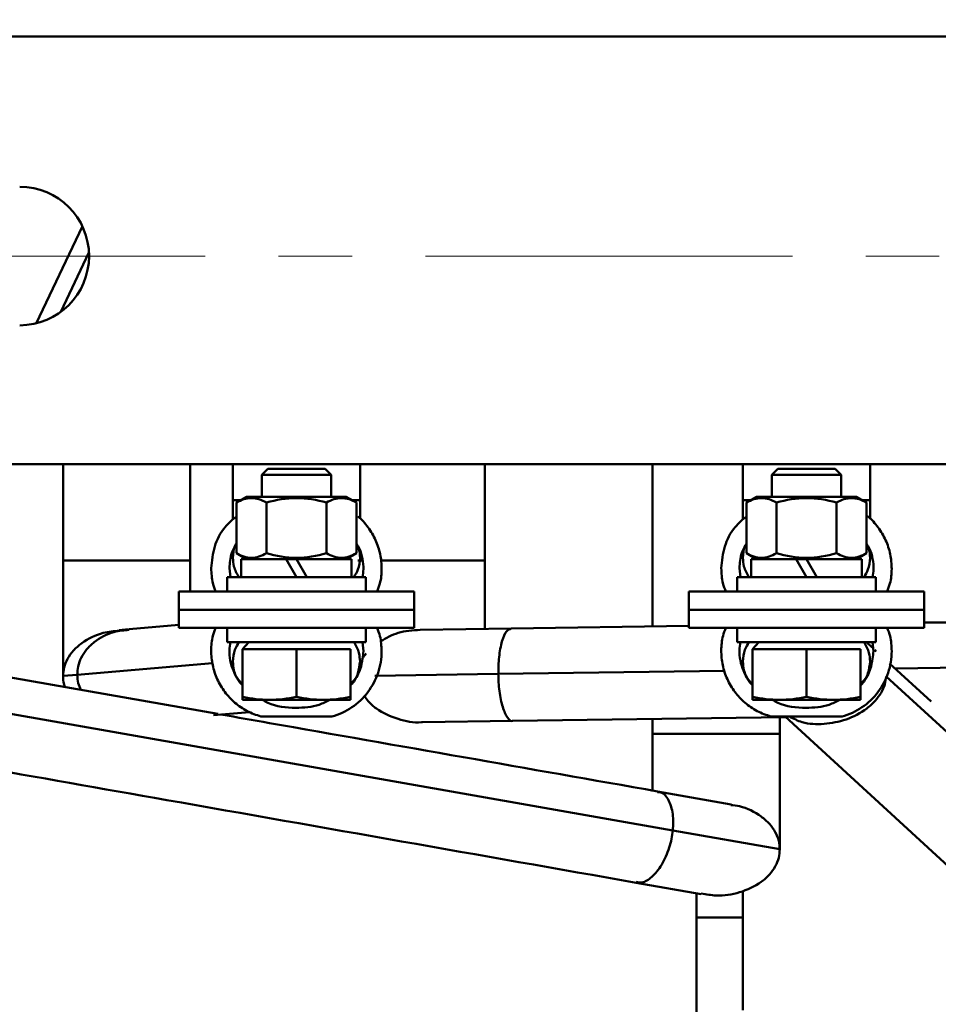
# Model space of a CAD drawing. Header units: millimetres. Extents: x 0 to 743, y 0 to 1050.
# Tile 6 of 9: x 255 to 334, y 731 to 817. Entities that reach past the tile are written whole.
import ezdxf

# ---------------------------------------------------------------- set-up
doc = ezdxf.new("R2010")
doc.units = ezdxf.units.MM
doc.header["$LTSCALE"] = 2.5
doc.linetypes.add('CENTERX2', pattern=[20.32, 12.7, -2.54, 2.54, -2.54])
doc.styles.add('SLDTEXTSTYLE0', font='TXT', dxfattribs={"width": 0.7})
doc.styles.add('SLDTEXTSTYLE1', font='TXT', dxfattribs={"width": 0.7, "bigfont": 'bigfont'})
doc.dimstyles.new('SLDDIMSTYLE0', dxfattribs={"dimtxt": 12.5, "dimasz": 12.5, "dimexe": 0, "dimexo": 0.0625, "dimgap": 3.125, "dimtad": 2, "dimdec": 1, "dimrnd": 1e-09, "dimzin": 12, "dimdsep": 46, "dimtxsty": 'SLDTEXTSTYLE0', "dimsah": 1, "dimcen": 0.09, "dimadec": 0, "dimazin": 3, "dimtfac": 1, "dimtdec": 3, "dimtofl": 0, "dimtmove": 0, "dimatfit": 3, "dimfxl": 0, "dimfrac": 2, "dimtolj": 1, "dimtzin": 12, "dimarcsym": 0})

# ---------------------------------------------------------------- blocks, each defined once
blk = doc.blocks.new('_D_3')
at = {"color": 7, "linetype": 'Continuous', "lineweight": 0}
for p, q in [((188.403, 796.204), (188.403, 639.469)), ((413.403, 796.204), (413.403, 639.469)), ((188.403, 641.969), (413.403, 641.969))]:
    blk.add_line(p, q, dxfattribs=at)
at = {"color": 7, "linetype": 'Continuous', "lineweight": 18}
for points in [[(188.403, 641.969), (200.903, 640.046), (200.903, 643.892)], [(413.403, 641.969), (400.903, 643.892), (400.903, 640.046)]]:
    blk.add_solid(points, dxfattribs=at)
at = {"color": 7, "linetype": 'Continuous', "lineweight": 18, "insert": (293.351, 658.083), "char_height": 12.5, "attachment_point": 1, "style": 'SLDTEXTSTYLE1'}
blk.add_mtext('Ш1', dxfattribs=at)
blk = doc.blocks.new('_D_4')
at = {"color": 7, "linetype": 'Continuous', "lineweight": 0}
for p, q in [((250.903, 796.204), (250.903, 679.469)), ((350.903, 796.204), (350.903, 679.469)), ((250.903, 681.969), (350.903, 681.969))]:
    blk.add_line(p, q, dxfattribs=at)
at = {"color": 7, "linetype": 'Continuous', "lineweight": 18}
for points in [[(250.903, 681.969), (263.403, 680.046), (263.403, 683.892)], [(350.903, 681.969), (338.403, 683.892), (338.403, 680.046)]]:
    blk.add_solid(points, dxfattribs=at)
at = {"color": 7, "linetype": 'Continuous', "lineweight": 18, "insert": (292.014, 698.083), "char_height": 12.5, "attachment_point": 1, "style": 'SLDTEXTSTYLE1'}
blk.add_mtext('Ш2', dxfattribs=at)
blk = doc.blocks.new('_D_6')
at = {"color": 7, "linetype": 'Continuous', "lineweight": 0}
for p, q in [((475.878, 942.229), (103.403, 942.229)), ((105.903, 726.969), (105.903, 942.229)), ((320.428, 726.969), (103.403, 726.969))]:
    blk.add_line(p, q, dxfattribs=at)
at = {"color": 7, "linetype": 'Continuous', "lineweight": 18}
for points in [[(105.903, 942.229), (103.98, 929.729), (107.826, 929.729)], [(105.903, 726.969), (107.826, 739.469), (103.98, 739.469)]]:
    blk.add_solid(points, dxfattribs=at)
at = {"color": 7, "linetype": 'Continuous', "lineweight": 18, "insert": (89.79, 831.049), "char_height": 12.5, "attachment_point": 1, "rotation": 90, "style": 'SLDTEXTSTYLE1'}
blk.add_mtext('Г', dxfattribs=at)

msp = doc.modelspace()

# ---------------------------------------------------------------- linework, layer by layer
at = {"color": 7, "linetype": 'Continuous', "lineweight": 50}
for p, q in [((175.903, 815.229), (425.903, 815.229)), ((256.317, 790.398), (260.322, 798.805)), ((260.896, 796.522), (258.452, 791.391)), ((177.903, 778.229), (423.903, 778.229)), ((258.653, 778.229), (258.653, 769.886)), ((269.653, 769.886), (269.653, 778.229)), ((273.342, 778.229), (273.342, 775.109)), ((284.342, 775.109), (284.342, 778.229)), ((295.153, 769.886), (295.153, 778.229)), ((309.653, 778.229), (309.653, 764.167)), ((317.464, 775.109), (317.464, 778.229)), ((328.464, 778.229), (328.464, 775.109)), ((276.361, 777.8), (275.842, 777.281)), ((275.842, 777.281), (275.842, 775.394)), ((281.842, 777.281), (275.842, 777.281)), ((281.322, 777.8), (276.361, 777.8)), ((281.842, 777.281), (281.322, 777.8)), ((281.842, 775.394), (281.842, 777.281)), ((320.484, 777.8), (319.964, 777.281)), ((319.964, 777.281), (319.964, 775.394)), ((325.964, 777.281), (319.964, 777.281)), ((325.445, 777.8), (320.484, 777.8)), ((325.964, 777.281), (325.445, 777.8)), ((325.964, 775.394), (325.964, 777.281)), ((273.342, 775.109), (273.342, 773.392)), ((274.529, 775.394), (273.645, 774.884)), ((273.645, 770.505), (273.645, 774.884)), ((274.529, 775.394), (283.154, 775.394)), ((276.243, 774.884), (276.243, 770.505)), ((281.44, 770.505), (281.44, 774.884)), ((284.038, 774.884), (283.154, 775.394)), ((284.038, 770.505), (284.038, 774.884)), ((284.342, 773.471), (284.342, 775.109)), ((317.464, 773.399), (317.464, 775.109)), ((318.652, 775.394), (317.768, 774.884)), ((317.768, 770.505), (317.768, 774.884)), ((318.652, 775.394), (327.277, 775.394)), ((320.366, 774.884), (320.366, 770.505)), ((325.562, 770.505), (325.562, 774.884)), ((328.16, 774.884), (327.277, 775.394)), ((328.16, 770.505), (328.16, 774.884)), ((328.464, 775.109), (328.464, 773.465)), ((273.645, 770.505), (274.529, 769.994)), ((283.154, 769.994), (284.038, 770.505)), ((317.768, 770.505), (318.652, 769.994)), ((327.277, 769.994), (328.16, 770.505)), ((258.653, 769.886), (258.653, 759.886)), ((269.653, 767.149), (269.653, 769.886)), ((274.067, 769.994), (274.067, 768.444)), ((274.067, 769.994), (277.947, 769.994)), ((277.947, 769.994), (278.842, 769.994)), ((278.842, 768.444), (277.947, 769.994)), ((278.842, 769.994), (283.617, 769.994)), ((278.842, 769.994), (279.736, 768.444)), ((283.617, 768.444), (283.617, 769.994)), ((295.153, 763.964), (295.153, 769.886)), ((318.189, 769.994), (318.189, 768.444)), ((318.189, 769.994), (322.069, 769.994)), ((322.069, 769.994), (322.964, 769.994)), ((322.964, 768.444), (322.069, 769.994)), ((322.964, 769.994), (323.859, 768.444)), ((322.964, 769.994), (327.739, 769.994)), ((327.739, 768.444), (327.739, 769.994)), ((273.043, 769.209), (273.129, 768.444)), ((317.166, 769.209), (317.252, 768.444)), ((272.842, 768.444), (272.842, 767.194)), ((272.842, 768.444), (278.842, 768.444)), ((278.842, 768.444), (284.842, 768.444)), ((284.842, 767.194), (284.842, 768.444)), ((316.964, 768.444), (316.964, 767.194)), ((322.964, 768.444), (316.964, 768.444)), ((328.964, 768.444), (322.964, 768.444)), ((328.964, 767.194), (328.964, 768.444)), ((268.668, 767.195), (268.668, 765.623)), ((289.015, 765.623), (289.015, 767.195)), ((312.791, 767.195), (312.791, 765.623)), ((333.138, 765.623), (333.138, 767.195)), ((268.668, 765.623), (268.668, 764.05)), ((289.015, 764.05), (289.015, 765.623)), ((312.791, 765.623), (312.791, 764.05)), ((333.138, 764.05), (333.138, 765.623)), ((264.329, 763.928), (263.514, 763.859)), ((268.668, 764.298), (264.365, 763.931)), ((272.842, 764.05), (272.842, 762.8)), ((284.842, 762.8), (284.842, 764.05)), ((297.436, 763.996), (289.547, 763.885)), ((312.791, 764.211), (297.429, 763.996)), ((316.964, 764.05), (316.964, 762.8)), ((328.964, 762.8), (328.964, 764.05)), ((272.042, 756.601), (235.895, 762.973)), ((278.842, 762.8), (272.842, 762.8)), ((274.714, 762.8), (274.174, 762.2)), ((284.842, 762.8), (278.842, 762.8)), ((284.64, 762.037), (284.554, 762.8)), ((316.964, 762.8), (322.964, 762.8)), ((318.836, 762.8), (318.296, 762.2)), ((322.964, 762.8), (328.964, 762.8)), ((328.654, 762.353), (328.168, 762.8)), ((328.762, 762.037), (328.677, 762.8)), ((274.174, 758.083), (274.174, 762.2)), ((276.508, 762.2), (274.174, 762.2)), ((278.842, 762.2), (276.508, 762.2)), ((278.842, 758.083), (278.842, 762.2)), ((281.176, 762.2), (278.842, 762.2)), ((283.51, 762.2), (281.176, 762.2)), ((283.51, 758.083), (283.51, 762.2)), ((318.296, 758.083), (318.296, 762.2)), ((320.63, 762.2), (318.296, 762.2)), ((322.964, 762.2), (320.63, 762.2)), ((322.964, 758.083), (322.964, 762.2)), ((325.298, 762.2), (322.964, 762.2)), ((327.632, 762.2), (325.298, 762.2)), ((327.632, 758.083), (327.632, 762.2)), ((328.873, 762.119), (328.991, 762.013)), ((328.948, 762.084), (328.889, 762.138)), ((333.76, 757.663), (330.16, 760.97)), ((237.218, 759.593), (311.4, 746.517)), ((258.653, 759.886), (259.88, 759.991)), ((329.863, 759.851), (344.921, 746.018)), ((274.174, 757.82), (276.508, 757.82)), ((276.508, 757.82), (281.176, 757.82)), ((281.176, 757.82), (283.51, 757.82)), ((318.296, 757.82), (320.63, 757.82)), ((320.63, 757.82), (325.298, 757.82)), ((325.298, 757.82), (327.632, 757.82)), ((271.677, 756.499), (274.794, 756.765)), ((281.917, 756.374), (275.766, 756.374)), ((289.759, 755.887), (297.557, 755.996)), ((297.559, 755.996), (321.184, 756.327)), ((309.653, 756.166), (309.653, 754.886)), ((326.039, 756.374), (319.889, 756.374)), ((320.653, 754.886), (320.653, 756.32)), ((321.133, 756.374), (335.605, 743.079)), ((309.653, 754.886), (309.653, 749.884)), ((320.653, 744.886), (320.653, 754.886)), ((316.448, 748.774), (310.078, 749.896)), ((311.4, 746.517), (320.653, 744.886)), ((308.222, 741.992), (313.857, 740.999)), ((313.453, 741.07), (313.453, 738.969)), ((317.453, 738.969), (317.453, 741.299)), ((313.453, 738.969), (313.453, 728.969)), ((317.453, 730.969), (317.453, 738.969))]:
    msp.add_line(p, q, dxfattribs=at)
at = {"color": 7, "linetype": 'CENTERX2', "lineweight": 18}
msp.add_line((188.403, 796.229), (413.403, 796.229), dxfattribs=at)
at = {"color": 9, "linetype": 'Continuous', "lineweight": 50}
for p, q in [((259.88, 759.991), (271.582, 760.987)), ((330.631, 760.538), (361.971, 760.977)), ((296.307, 760.056), (315.882, 760.331)), ((285.615, 759.907), (296.307, 760.056)), ((317.453, 738.969), (313.453, 738.969))]:
    msp.add_line(p, q, dxfattribs=at)
at = {"color": 7, "linetype": 'Continuous', "lineweight": 50}
msp.add_arc((254.903, 796.229), 6, 270, 90, dxfattribs=at)
at = {"color": 9, "linetype": 'Continuous', "lineweight": 50}
for points, knots in [([(273.342, 775.109), (273.361, 775.109), (273.401, 775.109), (273.655, 775.109), (273.927, 775.109), (274.035, 775.109)], [0, 0, 0, 0, 0.355385, 0.743217, 1, 1, 1, 1]), ([(283.648, 775.109), (283.756, 775.109), (284.028, 775.109), (284.282, 775.109), (284.322, 775.109), (284.342, 775.109)], [0, 0, 0, 0, 0.256783, 0.644615, 1, 1, 1, 1]), ([(318.158, 775.109), (318.05, 775.109), (317.778, 775.109), (317.524, 775.109), (317.484, 775.109), (317.464, 775.109)], [0, 0, 0, 0, 0.256783, 0.644615, 1, 1, 1, 1]), ([(328.464, 775.109), (328.445, 775.109), (328.405, 775.109), (328.15, 775.109), (327.879, 775.109), (327.771, 775.109)], [0, 0, 0, 0, 0.355385, 0.743217, 1, 1, 1, 1]), ([(284.153, 769.886), (284.174, 769.886), (284.218, 769.886), (284.394, 769.886), (284.562, 769.886), (284.573, 769.886)], [0, 0, 0, 0, 0.46048, 0.963001, 1, 1, 1, 1]), ([(286.138, 769.886), (286.624, 769.886), (287.71, 769.886), (289.66, 769.886), (291.708, 769.886), (293.281, 769.886), (294.264, 769.886), (294.781, 769.886), (295.096, 769.886), (295.135, 769.886), (295.153, 769.886)], [0, 0, 0, 0, 0.147718, 0.330566, 0.513414, 0.698275, 0.784055, 0.862748, 0.93437, 1, 1, 1, 1]), ([(259.88, 759.991), (259.895, 760.235), (259.927, 760.748), (260.212, 761.499), (260.683, 762.216), (261.584, 763.069), (262.851, 763.741), (263.929, 763.835), (264.373, 763.873)], [0, 0, 0, 0, 0.1065741, 0.2228782, 0.3506661, 0.4899618, 0.7901503, 1, 1, 1, 1]), ([(296.307, 760.056), (296.308, 760.301), (296.311, 760.814), (296.37, 761.564), (296.474, 762.279), (296.677, 763.131), (297.002, 763.849), (297.29, 763.939), (297.43, 763.983)], [0, 0, 0, 0, 0.099325, 0.207718, 0.326813, 0.456634, 0.736403, 1, 1, 1, 1]), ([(260.181, 758.692), (260.1, 758.879), (259.923, 759.291), (259.895, 759.744), (259.88, 759.991)], [0, 0, 0, 0, 0.4549789, 1, 1, 1, 1]), ([(297.559, 756.009), (297.552, 756.005), (297.401, 755.91), (297.091, 756.244), (296.745, 756.933), (296.523, 757.816), (296.404, 758.54), (296.327, 759.298), (296.313, 759.811), (296.307, 760.056)], [0, 0, 0, 0, 0.012792, 0.282437, 0.555048, 0.681548, 0.797596, 0.903216, 1, 1, 1, 1]), ([(329.863, 759.851), (329.831, 759.619), (329.765, 759.132), (329.426, 758.399), (328.899, 757.689), (327.928, 756.811), (326.413, 756.034), (324.484, 755.672), (322.754, 755.73), (321.846, 756.19), (321.481, 756.374)], [0, 0, 0, 0, 0.067314, 0.140773, 0.221485, 0.309466, 0.499069, 0.686609, 0.874148, 1, 1, 1, 1]), ([(310.066, 749.83), (310.168, 749.831), (310.543, 749.834), (310.955, 749.354), (311.269, 748.617), (311.405, 747.963), (311.456, 747.255), (311.418, 746.756), (311.4, 746.517)], [0, 0, 0, 0, 0.12362, 0.456569, 0.611066, 0.752799, 0.881795, 1, 1, 1, 1]), ([(311.4, 746.517), (311.367, 746.275), (311.298, 745.767), (311.09, 744.994), (310.804, 744.234), (310.311, 743.278), (309.597, 742.427), (308.825, 741.941), (308.399, 742.026), (308.235, 742.058)], [0, 0, 0, 0, 0.083749, 0.175145, 0.275565, 0.385028, 0.620926, 0.854256, 1, 1, 1, 1])]:
    msp.add_open_spline(points, degree=3, knots=knots, dxfattribs=at)
at = {"color": 7, "linetype": 'Continuous', "lineweight": 50}
for points, knots in [([(273.645, 774.884), (274.07, 775.129), (274.5, 775.286), (275.163, 775.286), (275.383, 775.248), (275.817, 775.108), (276.031, 775.007), (276.243, 774.884)], [0, 0, 0, 0, 0.5, 0.5, 0.75, 0.75, 1, 1, 1, 1]), ([(276.243, 774.884), (277.092, 775.129), (277.955, 775.286), (279.728, 775.286), (280.591, 775.129), (281.44, 774.884)], [0, 0, 0, 0, 0.5, 0.5, 1, 1, 1, 1]), ([(281.44, 774.884), (281.864, 775.129), (282.294, 775.286), (282.957, 775.286), (283.178, 775.248), (283.611, 775.108), (283.825, 775.007), (284.038, 774.884)], [0, 0, 0, 0, 0.5, 0.5, 0.75, 0.75, 1, 1, 1, 1]), ([(317.768, 774.884), (318.192, 775.129), (318.623, 775.286), (319.286, 775.286), (319.506, 775.248), (319.94, 775.108), (320.154, 775.007), (320.366, 774.884)], [0, 0, 0, 0, 0.5, 0.5, 0.75, 0.75, 1, 1, 1, 1]), ([(320.366, 774.884), (321.215, 775.129), (322.078, 775.286), (323.851, 775.286), (324.713, 775.129), (325.562, 774.884)], [0, 0, 0, 0, 0.5, 0.5, 1, 1, 1, 1]), ([(325.562, 774.884), (325.987, 775.129), (326.417, 775.286), (327.08, 775.286), (327.3, 775.248), (327.734, 775.108), (327.948, 775.007), (328.16, 774.884)], [0, 0, 0, 0, 0.5, 0.5, 0.75, 0.75, 1, 1, 1, 1]), ([(328.16, 773.756), (328.201, 773.728), (328.596, 773.464), (329.183, 772.754), (329.853, 771.663), (330.254, 770.433), (330.374, 769.155), (330.274, 768.047), (330.031, 767.422), (329.943, 767.195)], [0, 0, 0, 0, 0.020209, 0.1961247, 0.3720403, 0.5479559, 0.7238716, 0.8997872, 1, 1, 1, 1]), ([(271.471, 769.209), (271.534, 769.841), (271.66, 771.107), (272.472, 772.694), (273.301, 773.399), (273.645, 773.692)], [0, 0, 0, 0, 0.368911, 0.737821, 1, 1, 1, 1]), ([(284.153, 773.677), (284.155, 773.675), (284.509, 773.434), (285.058, 772.751), (285.731, 771.664), (286.132, 770.432), (286.251, 769.155), (286.151, 768.047), (285.908, 767.422), (285.82, 767.195)], [0, 0, 0, 0, 0.0010289, 0.1803882, 0.3597475, 0.5391069, 0.7184662, 0.8978255, 1, 1, 1, 1]), ([(315.594, 769.209), (315.657, 769.841), (315.782, 771.107), (316.594, 772.694), (317.424, 773.399), (317.768, 773.692)], [0, 0, 0, 0, 0.3689105, 0.7378211, 1, 1, 1, 1]), ([(273.645, 771.309), (273.498, 771.056), (273.121, 770.413), (273.073, 769.664), (273.043, 769.209)], [0, 0, 0, 0, 0.392798, 1, 1, 1, 1]), ([(273.342, 770.109), (273.36, 770.464), (273.382, 770.905), (273.602, 771.278), (273.645, 771.351)], [0, 0, 0, 0, 0.801927, 1, 1, 1, 1]), ([(284.553, 768.444), (284.59, 768.668), (284.679, 769.193), (284.584, 770.03), (284.377, 770.796), (284.129, 771.208), (284.038, 771.358)], [0, 0, 0, 0, 0.224013, 0.52509, 0.826167, 1, 1, 1, 1]), ([(284.038, 771.312), (284.117, 771.161), (284.313, 770.787), (284.331, 770.362), (284.342, 770.109)], [0, 0, 0, 0, 0.404709, 1, 1, 1, 1]), ([(317.768, 771.309), (317.62, 771.056), (317.244, 770.413), (317.196, 769.664), (317.166, 769.209)], [0, 0, 0, 0, 0.392798, 1, 1, 1, 1]), ([(317.464, 770.109), (317.482, 770.464), (317.505, 770.905), (317.725, 771.278), (317.768, 771.351)], [0, 0, 0, 0, 0.801927, 1, 1, 1, 1]), ([(328.675, 768.444), (328.713, 768.668), (328.801, 769.193), (328.707, 770.03), (328.5, 770.796), (328.251, 771.208), (328.16, 771.358)], [0, 0, 0, 0, 0.224013, 0.52509, 0.826167, 1, 1, 1, 1]), ([(328.16, 771.312), (328.24, 771.161), (328.436, 770.787), (328.454, 770.362), (328.464, 770.109)], [0, 0, 0, 0, 0.404709, 1, 1, 1, 1]), ([(276.243, 770.505), (275.819, 770.26), (275.389, 770.103), (274.726, 770.102), (274.505, 770.141), (274.072, 770.281), (273.858, 770.382), (273.645, 770.505)], [0, 0, 0, 0, 0.5, 0.5, 0.75, 0.75, 1, 1, 1, 1]), ([(281.44, 770.505), (280.591, 770.26), (279.728, 770.103), (277.955, 770.103), (277.092, 770.26), (276.243, 770.505)], [0, 0, 0, 0, 0.5, 0.5, 1, 1, 1, 1]), ([(284.038, 770.505), (283.613, 770.26), (283.183, 770.103), (282.52, 770.102), (282.3, 770.141), (281.866, 770.281), (281.652, 770.382), (281.44, 770.505)], [0, 0, 0, 0, 0.5, 0.5, 0.75, 0.75, 1, 1, 1, 1]), ([(320.366, 770.505), (319.942, 770.26), (319.511, 770.103), (318.849, 770.102), (318.628, 770.141), (318.195, 770.281), (317.98, 770.382), (317.768, 770.505)], [0, 0, 0, 0, 0.5, 0.5, 0.75, 0.75, 1, 1, 1, 1]), ([(325.562, 770.505), (324.713, 770.26), (323.851, 770.103), (322.078, 770.103), (321.215, 770.26), (320.366, 770.505)], [0, 0, 0, 0, 0.5, 0.5, 1, 1, 1, 1]), ([(328.16, 770.505), (327.736, 770.26), (327.306, 770.103), (326.643, 770.102), (326.422, 770.141), (325.989, 770.281), (325.775, 770.382), (325.562, 770.505)], [0, 0, 0, 0, 0.5, 0.5, 0.75, 0.75, 1, 1, 1, 1]), ([(258.653, 769.886), (258.653, 769.886), (258.771, 769.886), (259.173, 769.886), (259.344, 769.886), (259.755, 769.886), (259.995, 769.886), (260.801, 769.886), (261.451, 769.886), (262.805, 769.886), (263.505, 769.886), (264.801, 769.886), (265.5, 769.886), (266.854, 769.886), (267.505, 769.886), (268.31, 769.886), (268.551, 769.886), (268.962, 769.886), (269.133, 769.886), (269.535, 769.886), (269.653, 769.886), (269.653, 769.886)], [0, 0, 0, 0, 0.125, 0.125, 0.1875, 0.1875, 0.25, 0.25, 0.375, 0.375, 0.5, 0.5, 0.625, 0.625, 0.75, 0.75, 0.8125, 0.8125, 0.875, 0.875, 1, 1, 1, 1]), ([(273.854, 768.444), (273.687, 768.745), (273.398, 769.266), (273.358, 769.858), (273.342, 770.109)], [0, 0, 0, 0, 0.57599, 1, 1, 1, 1]), ([(284.342, 770.109), (284.312, 769.759), (284.261, 769.159), (283.94, 768.654), (283.806, 768.444)], [0, 0, 0, 0, 0.5836597, 1, 1, 1, 1]), ([(317.976, 768.444), (317.81, 768.745), (317.52, 769.266), (317.481, 769.858), (317.464, 770.109)], [0, 0, 0, 0, 0.57599, 1, 1, 1, 1]), ([(328.464, 770.109), (328.435, 769.759), (328.384, 769.159), (328.062, 768.654), (327.929, 768.444)], [0, 0, 0, 0, 0.58366, 1, 1, 1, 1]), ([(271.865, 767.195), (271.772, 767.431), (271.519, 768.075), (271.49, 768.769), (271.471, 769.209)], [0, 0, 0, 0, 0.366784, 1, 1, 1, 1]), ([(315.987, 767.195), (315.895, 767.431), (315.642, 768.075), (315.612, 768.769), (315.594, 769.209)], [0, 0, 0, 0, 0.366784, 1, 1, 1, 1]), ([(268.668, 767.195), (268.668, 767.195), (268.933, 767.195), (269.952, 767.195), (270.706, 767.195), (272.59, 767.195), (273.718, 767.195), (276.179, 767.195), (277.51, 767.195), (280.173, 767.195), (281.504, 767.195), (283.965, 767.195), (285.093, 767.195), (286.977, 767.195), (287.731, 767.195), (288.75, 767.195), (289.015, 767.195), (289.015, 767.195)], [0, 0, 0, 0, 0.125, 0.125, 0.25, 0.25, 0.375, 0.375, 0.5, 0.5, 0.625, 0.625, 0.75, 0.75, 0.875, 0.875, 1, 1, 1, 1]), ([(312.791, 767.195), (312.791, 767.195), (313.056, 767.195), (314.075, 767.195), (314.829, 767.195), (316.712, 767.195), (317.841, 767.195), (320.301, 767.195), (321.633, 767.195), (324.296, 767.195), (325.627, 767.195), (328.088, 767.195), (329.216, 767.195), (331.099, 767.195), (331.854, 767.195), (332.873, 767.195), (333.138, 767.195), (333.138, 767.195)], [0, 0, 0, 0, 0.125, 0.125, 0.25, 0.25, 0.375, 0.375, 0.5, 0.5, 0.625, 0.625, 0.75, 0.75, 0.875, 0.875, 1, 1, 1, 1]), ([(289.015, 765.623), (289.015, 765.623), (288.75, 765.623), (287.731, 765.623), (286.977, 765.623), (285.093, 765.623), (283.965, 765.623), (281.504, 765.623), (280.173, 765.623), (277.51, 765.623), (276.179, 765.623), (273.718, 765.623), (272.59, 765.623), (270.706, 765.623), (269.952, 765.623), (268.933, 765.623), (268.668, 765.623), (268.668, 765.623)], [0, 0, 0, 0, 0.125, 0.125, 0.25, 0.25, 0.375, 0.375, 0.5, 0.5, 0.625, 0.625, 0.75, 0.75, 0.875, 0.875, 1, 1, 1, 1]), ([(268.668, 765.623), (268.668, 765.623), (268.933, 765.623), (269.952, 765.623), (270.706, 765.623), (272.59, 765.623), (273.718, 765.623), (276.179, 765.623), (277.51, 765.623), (280.173, 765.623), (281.504, 765.623), (283.965, 765.623), (285.093, 765.623), (286.977, 765.623), (287.731, 765.623), (288.75, 765.623), (289.015, 765.623), (289.015, 765.623)], [0, 0, 0, 0, 0.125, 0.125, 0.25, 0.25, 0.375, 0.375, 0.5, 0.5, 0.625, 0.625, 0.75, 0.75, 0.875, 0.875, 1, 1, 1, 1]), ([(333.138, 765.623), (333.138, 765.623), (332.873, 765.623), (331.854, 765.623), (331.099, 765.623), (329.216, 765.623), (328.088, 765.623), (325.627, 765.623), (324.296, 765.623), (321.633, 765.623), (320.301, 765.623), (317.841, 765.623), (316.712, 765.623), (314.829, 765.623), (314.075, 765.623), (313.056, 765.623), (312.791, 765.623), (312.791, 765.623)], [0, 0, 0, 0, 0.125, 0.125, 0.25, 0.25, 0.375, 0.375, 0.5, 0.5, 0.625, 0.625, 0.75, 0.75, 0.875, 0.875, 1, 1, 1, 1]), ([(312.791, 765.623), (312.791, 765.623), (313.056, 765.623), (314.075, 765.623), (314.829, 765.623), (316.712, 765.623), (317.841, 765.623), (320.301, 765.623), (321.633, 765.623), (324.296, 765.623), (325.627, 765.623), (328.088, 765.623), (329.216, 765.623), (331.099, 765.623), (331.854, 765.623), (332.873, 765.623), (333.138, 765.623), (333.138, 765.623)], [0, 0, 0, 0, 0.125, 0.125, 0.25, 0.25, 0.375, 0.375, 0.5, 0.5, 0.625, 0.625, 0.75, 0.75, 0.875, 0.875, 1, 1, 1, 1]), ([(363.093, 764.916), (353.188, 764.777), (343.202, 764.637), (333.218, 764.498), (333.138, 764.496)], [0, 0, 0, 0, 0.991914, 1, 1, 1, 1]), ([(258.653, 759.886), (258.671, 760.131), (258.709, 760.644), (259.025, 761.398), (259.541, 762.119), (260.526, 762.979), (261.894, 763.657), (263.053, 763.758), (263.522, 763.799)], [0, 0, 0, 0, 0.1071589, 0.2241012, 0.3525903, 0.4926504, 0.7944861, 1, 1, 1, 1]), ([(289.015, 764.05), (289.015, 764.05), (288.75, 764.05), (287.731, 764.05), (286.977, 764.05), (285.093, 764.05), (283.965, 764.05), (281.504, 764.05), (280.173, 764.05), (277.51, 764.05), (276.179, 764.05), (273.718, 764.05), (272.59, 764.05), (270.706, 764.05), (269.952, 764.05), (268.933, 764.05), (268.668, 764.05), (268.668, 764.05)], [0, 0, 0, 0, 0.125, 0.125, 0.25, 0.25, 0.375, 0.375, 0.5, 0.5, 0.625, 0.625, 0.75, 0.75, 0.875, 0.875, 1, 1, 1, 1]), ([(275.766, 756.374), (275.362, 756.515), (274.554, 756.797), (273.495, 757.54), (272.612, 758.477), (271.955, 759.586), (271.551, 760.811), (271.432, 762.091), (271.532, 763.198), (271.775, 763.823), (271.863, 764.05)], [0, 0, 0, 0, 0.132106, 0.264213, 0.396319, 0.528425, 0.660531, 0.792638, 0.924744, 1, 1, 1, 1]), ([(285.818, 764.05), (285.911, 763.814), (286.164, 763.171), (286.193, 762.476), (286.212, 762.037)], [0, 0, 0, 0, 0.366784, 1, 1, 1, 1]), ([(286.117, 762.883), (286.61, 763.162), (287.672, 763.763), (288.893, 763.834), (289.549, 763.872)], [0, 0, 0, 0, 0.463463, 1, 1, 1, 1]), ([(333.138, 764.05), (333.138, 764.05), (332.873, 764.05), (331.854, 764.05), (331.099, 764.05), (329.216, 764.05), (328.088, 764.05), (325.627, 764.05), (324.296, 764.05), (321.633, 764.05), (320.301, 764.05), (317.841, 764.05), (316.712, 764.05), (314.829, 764.05), (314.075, 764.05), (313.056, 764.05), (312.791, 764.05), (312.791, 764.05)], [0, 0, 0, 0, 0.125, 0.125, 0.25, 0.25, 0.375, 0.375, 0.5, 0.5, 0.625, 0.625, 0.75, 0.75, 0.875, 0.875, 1, 1, 1, 1]), ([(319.889, 756.374), (319.485, 756.515), (318.677, 756.797), (317.617, 757.54), (316.734, 758.477), (316.078, 759.586), (315.673, 760.811), (315.555, 762.091), (315.655, 763.198), (315.898, 763.823), (315.986, 764.05)], [0, 0, 0, 0, 0.132106, 0.264213, 0.396319, 0.528425, 0.660531, 0.792638, 0.924744, 1, 1, 1, 1]), ([(329.941, 764.05), (330.034, 763.814), (330.287, 763.171), (330.316, 762.476), (330.335, 762.037)], [0, 0, 0, 0, 0.366784, 1, 1, 1, 1]), ([(273.13, 762.8), (273.093, 762.577), (273.005, 762.052), (273.093, 761.211), (273.362, 760.338), (273.729, 759.637), (274.056, 759.289), (274.174, 759.163)], [0, 0, 0, 0, 0.172574, 0.404676, 0.636777, 0.868878, 1, 1, 1, 1]), ([(273.342, 761.136), (273.371, 761.486), (273.422, 762.086), (273.743, 762.591), (273.877, 762.8)], [0, 0, 0, 0, 0.583977, 1, 1, 1, 1]), ([(283.83, 762.8), (283.996, 762.5), (284.285, 761.979), (284.325, 761.387), (284.342, 761.136)], [0, 0, 0, 0, 0.575767, 1, 1, 1, 1]), ([(317.253, 762.8), (317.216, 762.577), (317.128, 762.052), (317.216, 761.211), (317.485, 760.338), (317.852, 759.637), (318.178, 759.289), (318.296, 759.163)], [0, 0, 0, 0, 0.172574, 0.404676, 0.636777, 0.868878, 1, 1, 1, 1]), ([(317.464, 761.136), (317.494, 761.486), (317.545, 762.086), (317.866, 762.591), (317.999, 762.8)], [0, 0, 0, 0, 0.583977, 1, 1, 1, 1]), ([(327.952, 762.8), (328.119, 762.5), (328.408, 761.979), (328.448, 761.387), (328.464, 761.136)], [0, 0, 0, 0, 0.575767, 1, 1, 1, 1]), ([(281.917, 756.374), (282.529, 756.546), (283.113, 756.817), (284.165, 757.533), (284.632, 757.976), (285.401, 758.99), (285.702, 759.559), (286.108, 760.765), (286.212, 761.401), (286.212, 762.037)], [0, 0, 0, 0, 0.25, 0.25, 0.5, 0.5, 0.75, 0.75, 1, 1, 1, 1]), ([(283.51, 759.198), (283.618, 759.3), (284.052, 759.709), (284.505, 760.7), (284.595, 761.591), (284.64, 762.037)], [0, 0, 0, 0, 0.1422133, 0.5711066, 1, 1, 1, 1]), ([(284.528, 761.332), (284.532, 761.341), (284.606, 761.531), (284.745, 761.686), (284.878, 761.834)], [0, 0, 0, 0, 0.047156, 1, 1, 1, 1]), ([(326.039, 756.374), (326.652, 756.546), (327.236, 756.817), (328.288, 757.533), (328.755, 757.976), (329.524, 758.99), (329.825, 759.559), (330.231, 760.765), (330.335, 761.401), (330.335, 762.037)], [0, 0, 0, 0, 0.25, 0.25, 0.5, 0.5, 0.75, 0.75, 1, 1, 1, 1]), ([(327.632, 759.198), (327.74, 759.3), (328.175, 759.709), (328.628, 760.7), (328.718, 761.591), (328.762, 762.037)], [0, 0, 0, 0, 0.142213, 0.571107, 1, 1, 1, 1]), ([(274.174, 759.094), (274.073, 759.194), (273.714, 759.55), (273.415, 760.28), (273.363, 760.889), (273.342, 761.136)], [0, 0, 0, 0, 0.187421, 0.669456, 1, 1, 1, 1]), ([(284.342, 761.136), (284.301, 760.794), (284.219, 760.111), (283.872, 759.393), (283.563, 759.116), (283.51, 759.069)], [0, 0, 0, 0, 0.453944, 0.906226, 1, 1, 1, 1]), ([(318.296, 759.094), (318.196, 759.194), (317.837, 759.55), (317.537, 760.28), (317.485, 760.889), (317.464, 761.136)], [0, 0, 0, 0, 0.187421, 0.669456, 1, 1, 1, 1]), ([(328.464, 761.136), (328.423, 760.794), (328.342, 760.111), (327.995, 759.393), (327.685, 759.116), (327.632, 759.069)], [0, 0, 0, 0, 0.4539437, 0.9062263, 1, 1, 1, 1]), ([(258.835, 758.929), (258.803, 759.005), (258.673, 759.306), (258.661, 759.638), (258.653, 759.886)], [0, 0, 0, 0, 0.251534, 1, 1, 1, 1]), ([(281.73, 757.82), (281.426, 757.665), (280.517, 757.202), (278.656, 757.08), (276.923, 757.225), (276.054, 757.731), (275.898, 757.822)], [0, 0, 0, 0, 0.168016, 0.503006, 0.910318, 1, 1, 1, 1]), ([(289.738, 755.898), (289.709, 755.894), (289.007, 755.793), (287.589, 756.109), (286.036, 756.79), (285.098, 757.583), (284.812, 758.017), (284.702, 758.185)], [0, 0, 0, 0, 0.014859, 0.370142, 0.729334, 0.896008, 1, 1, 1, 1]), ([(325.852, 757.82), (325.549, 757.665), (324.64, 757.202), (322.779, 757.08), (321.045, 757.225), (320.177, 757.731), (320.021, 757.822)], [0, 0, 0, 0, 0.1680155, 0.5030059, 0.9103177, 1, 1, 1, 1]), ([(310.077, 749.897), (298.883, 751.87), (286.291, 754.089), (273.709, 756.307), (272.312, 756.553)], [0, 0, 0, 0, 0.889011, 1, 1, 1, 1]), ([(234.042, 755.068), (245.235, 753.095), (269.972, 748.734), (294.691, 744.377), (308.224, 741.992)], [0, 0, 0, 0, 0.452479, 1, 1, 1, 1]), ([(309.653, 754.886), (309.653, 754.886), (309.771, 754.886), (310.173, 754.886), (310.344, 754.886), (310.755, 754.886), (310.995, 754.886), (311.801, 754.886), (312.451, 754.886), (313.805, 754.886), (314.505, 754.886), (315.801, 754.886), (316.5, 754.886), (317.854, 754.886), (318.505, 754.886), (319.31, 754.886), (319.551, 754.886), (319.962, 754.886), (320.133, 754.886), (320.535, 754.886), (320.653, 754.886), (320.653, 754.886)], [0, 0, 0, 0, 0.125, 0.125, 0.1875, 0.1875, 0.25, 0.25, 0.375, 0.375, 0.5, 0.5, 0.625, 0.625, 0.75, 0.75, 0.8125, 0.8125, 0.875, 0.875, 1, 1, 1, 1]), ([(316.408, 748.712), (316.666, 748.685), (317.612, 748.588), (318.779, 747.975), (319.765, 747.119), (320.281, 746.398), (320.596, 745.644), (320.635, 745.131), (320.653, 744.886)], [0, 0, 0, 0, 0.12496, 0.457399, 0.61166, 0.753177, 0.881976, 1, 1, 1, 1]), ([(320.653, 744.886), (320.635, 744.641), (320.596, 744.128), (320.281, 743.374), (319.765, 742.655), (318.78, 741.786), (317.212, 741.085), (315.395, 740.782), (314.294, 740.985), (313.866, 741.065)], [0, 0, 0, 0, 0.083539, 0.174705, 0.274873, 0.384061, 0.619367, 0.852112, 1, 1, 1, 1])]:
    msp.add_open_spline(points, degree=3, knots=knots, dxfattribs=at)
for points in [[(276.508, 757.82), (275.722, 757.82), (274.945, 757.921), (274.174, 758.083)], [(274.174, 758.083), (274.174, 757.921), (274.174, 757.82), (274.174, 757.82)], [(278.842, 758.083), (278.07, 757.921), (277.293, 757.82), (276.508, 757.82)], [(281.176, 757.82), (280.39, 757.82), (279.613, 757.921), (278.842, 758.083)], [(283.51, 758.083), (282.738, 757.921), (281.961, 757.82), (281.176, 757.82)], [(283.51, 757.82), (283.51, 757.82), (283.51, 757.921), (283.51, 758.083)], [(320.63, 757.82), (319.845, 757.82), (319.068, 757.921), (318.296, 758.083)], [(318.296, 758.083), (318.296, 757.921), (318.296, 757.82), (318.296, 757.82)], [(322.964, 758.083), (322.193, 757.921), (321.416, 757.82), (320.63, 757.82)], [(325.298, 757.82), (324.513, 757.82), (323.736, 757.921), (322.964, 758.083)], [(327.632, 758.083), (326.861, 757.921), (326.084, 757.82), (325.298, 757.82)], [(327.632, 757.82), (327.632, 757.82), (327.632, 757.921), (327.632, 758.083)]]:
    msp.add_open_spline(points, degree=3, dxfattribs=at)

# ---------------------------------------------------------------- dimensions: what is measured, and where the dimension line sits
at = {"color": 7, "linetype": 'Continuous', "lineweight": 18}
dim = msp.add_linear_dim(base=(105.903, 942.229), p1=(320.453, 726.969), p2=(475.903, 942.229), angle=90, text='Г', dimstyle='SLDDIMSTYLE0', dxfattribs=at)
dim.commit()
dim.dimension.update_dxf_attribs({"geometry": '_D_6', "text_midpoint": (105.903, 834.599), "dimtype": 160})
for base, p1, p2, text, picture, middle in [((413.403, 641.969), (188.403, 796.229), (413.403, 796.229), 'Ш1', '_D_3', (300.903, 641.969)), ((350.903, 681.969), (250.903, 796.229), (350.903, 796.229), 'Ш2', '_D_4', (300.903, 681.969))]:
    dim = msp.add_linear_dim(base=base, p1=p1, p2=p2, text=text, dimstyle='SLDDIMSTYLE0', dxfattribs=at)
    dim.commit()
    dim.dimension.update_dxf_attribs({"geometry": picture, "text_midpoint": middle, "dimtype": 160})

doc.saveas('drawing.dxf')
